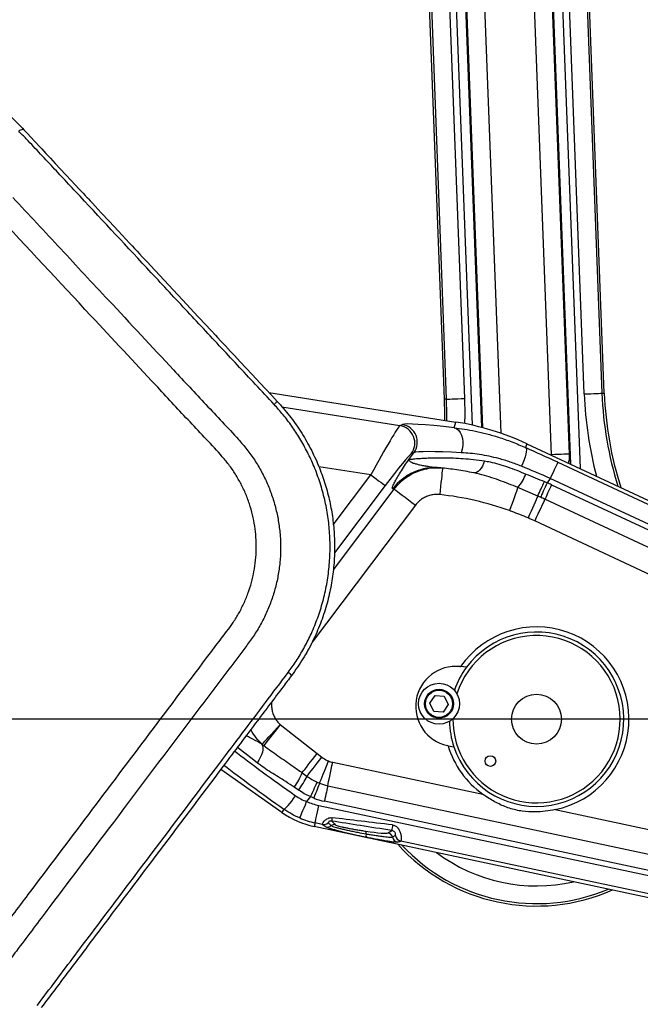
# Model space of a CAD drawing. Extents: x 0 to 8410, y 0 to 5940.
# Tile 85 of 158: x 3791 to 4140, y 2373 to 2926. Entities that reach past the tile are written whole.
import ezdxf

# ---------------------------------------------------------------- set-up
doc = ezdxf.new("R2010")
doc.units = 0
doc.header["$LTSCALE"] = 10
doc.layers.get('0').update_dxf_attribs({"linetype": 'CONTINUOUS'})
doc.styles.add('SLDTEXTSTYLE0', font='TXT', dxfattribs={"width": 0.605})
doc.dimstyles.new('SLDDIMSTYLE1', dxfattribs={"dimtxt": 50, "dimasz": 50, "dimexe": 0, "dimexo": 0.0625, "dimgap": 12.5, "dimtad": 1, "dimdec": 1, "dimrnd": 1e-09, "dimzin": 12, "dimtxsty": 'SLDTEXTSTYLE0', "dimsah": 1, "dimcen": 0.09, "dimazin": 3, "dimtfac": 1, "dimtofl": 0, "dimtmove": 0, "dimatfit": 3, "dimtolj": 1, "dimtzin": 12})
doc.dimstyles.new('SLDDIMSTYLE10', dxfattribs={"dimtxt": 50, "dimasz": 50, "dimexe": 0, "dimexo": 0.0625, "dimgap": -12.5, "dimtad": 0, "dimtih": 1, "dimtoh": 1, "dimdec": 1, "dimlfac": 0.5, "dimrnd": 1e-09, "dimzin": 12, "dimtxsty": 'SLDTEXTSTYLE0', "dimblk1": 'NONE', "dimsah": 1, "dimcen": 0, "dimazin": 3, "dimtfac": 1, "dimtmove": 0, "dimatfit": 3, "dimtolj": 1})
doc.dimstyles.new('SLDDIMSTYLE2', dxfattribs={"dimtxt": 50, "dimasz": 50, "dimexe": 0, "dimexo": 0.0625, "dimgap": 12.5, "dimtad": 1, "dimdec": 0, "dimrnd": 1e-09, "dimzin": 12, "dimtxsty": 'SLDTEXTSTYLE0', "dimsah": 1, "dimcen": 0.09, "dimazin": 3, "dimtfac": 1, "dimtofl": 0, "dimtmove": 0, "dimatfit": 3, "dimtolj": 1, "dimtzin": 12})

# ---------------------------------------------------------------- blocks, each defined once
blk = doc.blocks.new('_D_4')
at = {"color": 7, "linetype": 'CONTINUOUS'}
for p, q in [((3314.5, 2596.74), (3314.5, 1264.41)), ((4261.63, 1476.98), (4261.63, 1264.41)), ((3314.5, 1279.41), (4261.63, 1279.41))]:
    blk.add_line(p, q, dxfattribs=at)
for points in [[(3314.5, 1279.41), (3364.5, 1271.91), (3364.5, 1286.91)], [(4261.63, 1279.41), (4211.63, 1286.91), (4211.63, 1271.91)]]:
    blk.add_solid(points, dxfattribs=at)
at = {"color": 7, "linetype": 'CONTINUOUS', "insert": (3730.78, 1343.86), "char_height": 50, "attachment_point": 1, "style": 'SLDTEXTSTYLE0'}
blk.add_mtext('947', dxfattribs=at)
blk = doc.blocks.new('_D_6')
at = {"color": 7, "linetype": 'CONTINUOUS'}
for p, q in [((4661.63, 2533.02), (3022.36, 2533.02)), ((3037.36, 1533.02), (3037.36, 2533.02)), ((4543.1, 1533.02), (3022.36, 1533.02))]:
    blk.add_line(p, q, dxfattribs=at)
for points in [[(3037.36, 2533.02), (3029.86, 2483.02), (3044.86, 2483.02)], [(3037.36, 1533.02), (3044.86, 1583.02), (3029.86, 1583.02)]]:
    blk.add_solid(points, dxfattribs=at)
at = {"color": 7, "linetype": 'CONTINUOUS', "insert": (2972.9, 1956.63), "char_height": 50, "attachment_point": 1, "rotation": 90, "style": 'SLDTEXTSTYLE0'}
blk.add_mtext('1000', dxfattribs=at)
blk = doc.blocks.new('_D_7')
at = {"color": 7, "linetype": 'CONTINUOUS'}
for p, q in [((4661.63, 4113.02), (3022.36, 4113.02)), ((3037.36, 2533.02), (3037.36, 4113.02)), ((4661.63, 2533.02), (3022.36, 2533.02))]:
    blk.add_line(p, q, dxfattribs=at)
for points in [[(3037.36, 4113.02), (3029.86, 4063.02), (3044.86, 4063.02)], [(3037.36, 2533.02), (3044.86, 2583.02), (3029.86, 2583.02)]]:
    blk.add_solid(points, dxfattribs=at)
at = {"color": 7, "linetype": 'CONTINUOUS', "insert": (2972.9, 3246.63), "char_height": 50, "attachment_point": 1, "rotation": 90, "style": 'SLDTEXTSTYLE0'}
blk.add_mtext('1580', dxfattribs=at)
blk = doc.blocks.new('_D_9')
at = {"color": 7, "linetype": 'CONTINUOUS'}
for p, q in [((6136.63, 4639.08), (2746.63, 4639.08)), ((2761.63, 4639.08), (2761.63, 1533.02)), ((3861.91, 1533.02), (2746.63, 1533.02))]:
    blk.add_line(p, q, dxfattribs=at)
for points in [[(2761.63, 4639.08), (2754.13, 4589.08), (2769.13, 4589.08)], [(2761.63, 1533.02), (2769.13, 1583.02), (2754.13, 1583.02)]]:
    blk.add_solid(points, dxfattribs=at)
at = {"color": 7, "linetype": 'CONTINUOUS', "insert": (2697.18, 3009.66), "char_height": 50, "attachment_point": 1, "rotation": 90, "style": 'SLDTEXTSTYLE0'}
blk.add_mtext('3106', dxfattribs=at)
blk = doc.blocks.new('_D_25')
at = {"color": 7, "linetype": 'CONTINUOUS'}
for p, q in [((2062.62, 5429.6), (2293.31, 4952.44)), ((2293.31, 4952.44), (2402.63, 4726.35)), ((2433.35, 4741.69), (2433.35, 4820.85)), ((2433.35, 4820.85), (2655.21, 4820.85)), ((2655.21, 4820.85), (2655.21, 4741.69)), ((2655.21, 4741.69), (2433.35, 4741.69)), ((2402.63, 4726.35), (2660.94, 4726.35))]:
    blk.add_line(p, q, dxfattribs=at)
blk.add_arc((2177.97, 5191.02), 4417.95, 270.87652, 299.0424, dxfattribs=at)
blk.add_solid([(2293.31, 4952.44), (2308.32, 4904.16), (2321.83, 4910.69)], dxfattribs=at)
at = {"color": 7, "linetype": 'CONTINUOUS', "char_height": 50, "attachment_point": 1, "style": 'SLDTEXTSTYLE0'}
for s, insert in [('%%c', (2450.54, 4806.14)), ('265', (2523.44, 4806.28))]:
    blk.add_mtext(s, dxfattribs=dict(at, insert=insert))
blk = doc.blocks.new('_NONE')

msp = doc.modelspace()

# ---------------------------------------------------------------- linework, layer by layer
at = {"color": 7, "linetype": 'CONTINUOUS'}
for p, q in [((3976.709785, 4109.034349), (4029.768067, 2712.840845)), ((4119.703146, 2716.258575), (4081.755983, 3714.813282)), ((3931.223603, 2716.672828), (4036.282035, 2700.033237)), ((4076.154875, 2687.842895), (4173.162514, 2642.6075)), ((4024.274366, 2674.262215), (4028.778168, 2674.169709)), ((4038.552286, 2562.594463), (4038.969325, 2562.550594)), ((4042.271378, 2562.203576), (4038.969325, 2562.550594)), ((4021.636786, 2542.106082), (4024.57537, 2546.391417)), ((4024.57537, 2546.391417), (4029.755937, 2545.989205)), ((4029.755937, 2545.989205), (4031.997921, 2541.301658)), ((4023.87877, 2537.418415), (4021.636786, 2542.106082)), ((4031.997921, 2541.301658), (4029.059338, 2537.016203)), ((4029.059338, 2537.016203), (4023.87877, 2537.418415)), ((4031.93255, 2518.122246), (4031.52238, 2518.209388)), ((4031.93255, 2518.122246), (4035.180243, 2517.431905)), ((3938.478949, 2480.66323), (3904.134127, 2504.711677)), ((4172.455566, 2426.769187), (3956.741097, 2472.717931))]:
    msp.add_line(p, q, dxfattribs=at)
at = {"color": 8, "linetype": 'CONTINUOUS'}
for p, q in [((4031.104731, 2712.891628), (3978.046449, 4109.085132)), ((3988.513829, 4096.615364), (4041.083815, 2713.270833)), ((4045.588525, 2698.255827), (4006.299498, 3732.120802)), ((4011.289032, 3732.310345), (4050.631689, 2697.03417)), ((4051.414954, 2696.827819), (4012.397381, 3723.549177)), ((4022.37648, 3723.928501), (4061.525496, 2693.748047)), ((4089.986356, 2681.653549), (4050.768884, 3713.635494)), ((4060.747968, 3714.014818), (4099.965455, 2682.032754)), ((4100.959631, 2676.276256), (4061.522262, 3714.044144)), ((4066.511812, 3714.233925), (4106.046515, 2673.90423)), ((4108.387398, 2715.828587), (4070.440235, 3714.383175)), ((4080.419334, 3714.762499), (4118.366497, 2716.207792)), ((4031.104731, 2712.891628), (4029.768067, 2712.840845)), ((4118.366497, 2716.207792), (4119.703146, 2716.258575)), ((3938.544782, 2708.558609), (4004.834445, 2698.05937)), ((4004.834445, 2698.05937), (4006.224485, 2698.620965)), ((4035.30726, 2696.844866), (4036.282035, 2700.033237)), ((4076.154875, 2687.842895), (4075.490939, 2685.67126)), ((4009.85268, 2679.051806), (4012.637707, 2682.747652)), ((4012.637707, 2682.747652), (4011.247667, 2682.186057)), ((4089.97515, 2681.398322), (4089.986356, 2681.653549)), ((4099.965455, 2682.032754), (4100.691499, 2676.401307)), ((3988.547834, 2670.306494), (3959.317746, 2674.936106)), ((4093.534159, 2677.395512), (4164.675111, 2644.221951)), ((3967.398228, 2642.240097), (3988.547834, 2670.306494)), ((4089.313762, 2668.344786), (4087.512644, 2665.954639)), ((4160.454722, 2635.171224), (4089.313762, 2668.344786)), ((3967.45977, 2617.036511), (4001.623722, 2662.373592)), ((3996.523263, 2664.296676), (3968.076887, 2626.547028)), ((4082.291069, 2658.452203), (4071.132468, 2663.226177)), ((4086.063968, 2666.552593), (4087.512644, 2665.954639)), ((4090.073737, 2664.783289), (4159.886668, 2632.22902)), ((4083.837899, 2657.761027), (4082.291069, 2658.452203)), ((4156.091565, 2624.090363), (4086.278634, 2656.644751)), ((4013.586836, 2653.358747), (3955.556514, 2576.349904)), ((4152.172024, 2611.055662), (4080.585988, 2644.436766)), ((3937.582316, 2529.995908), (3958.380791, 2513.746371)), ((3958.380791, 2513.746371), (3961.039545, 2511.659016)), ((3967.100771, 2508.818378), (4051.383587, 2490.865578)), ((3949.934038, 2502.934982), (3952.621969, 2500.972261)), ((3958.304407, 2497.635831), (3959.720733, 2497.027804)), ((3947.872134, 2493.198265), (3945.493521, 2494.830181)), ((3964.294525, 2495.643963), (4156.889783, 2454.619815)), ((3954.533817, 2489.48585), (3952.43934, 2486.706366)), ((3956.40895, 2488.680829), (3954.533817, 2489.48585)), ((4155.01895, 2445.836891), (3962.423684, 2486.86104)), ((3939.70892, 2482.419779), (3938.478949, 2480.66323)), ((3959.264012, 2484.562208), (4158.370296, 2442.151179)), ((4092.078956, 2482.197155), (4159.696022, 2467.794229)), ((3957.183542, 2474.795033), (3956.741097, 2472.717931)), ((3961.255999, 2473.927607), (3957.183542, 2474.795033)), ((3998.171987, 2469.071795), (4000.273289, 2470.45814)), ((4156.289818, 2432.384004), (4005.36436, 2464.532186))]:
    msp.add_line(p, q, dxfattribs=at)
at = {"color": 7, "linetype": 'CONTINUOUS', "flags": 128}
for points in [[(3793.591323, 2864.265372), (3794.387968, 2863.411118), (3795.587065, 2862.125208), (3797.407897, 2860.17256), (3799.733611, 2857.678582), (3802.564146, 2854.643156), (3803.63095, 2853.499224), (3804.754945, 2852.293898), (3805.936219, 2851.027061), (3807.174744, 2849.698951), (3808.470519, 2848.309447), (3809.823515, 2846.858432), (3811.233761, 2845.346143), (3820.156457, 2835.777809), (3824.617865, 2830.993463), (3826.848628, 2828.601291), (3827.96398, 2827.405264), (3828.521671, 2826.807191), (3828.800531, 2826.508095), (3828.939947, 2826.358606), (3829.009654, 2826.283862), (3829.044523, 2826.24643), (3829.061957, 2826.227834), (3829.070659, 2826.218416), (3829.075011, 2826.213767), (3829.077186, 2826.211502), (3829.078289, 2826.21031), (3829.078825, 2826.209714), (3829.079094, 2826.209356), (3829.079243, 2826.209237), (3829.079302, 2826.209237), (3829.079332, 2826.209118), (3829.079362, 2826.209118), (3829.079362, 2826.209118), (3829.093488, 2826.193978), (3829.104962, 2826.1817), (3829.12636, 2826.158692), (3829.167368, 2826.114704), (3829.249533, 2826.026608), (3829.4248, 2825.838734), (3829.828682, 2825.405647), (3830.839845, 2824.3212), (3832.056822, 2823.016216), (3833.570155, 2821.393301), (3837.009641, 2817.704965), (3841.394128, 2813.003113), (3846.723648, 2807.287981), (3852.998169, 2800.559332), (3854.341718, 2799.118568), (3855.721744, 2797.638704), (3857.138189, 2796.119739), (3858.591141, 2794.561674), (3860.080512, 2792.964389), (3861.606391, 2791.328122), (3863.168689, 2789.652755), (3864.767494, 2787.938287), (3882.607075, 2768.807699), (3891.52679, 2759.242465), (3895.986648, 2754.459788), (3898.216577, 2752.068569), (3899.331542, 2750.8729), (3899.888994, 2750.275065), (3900.167735, 2749.976208), (3900.307121, 2749.826719), (3900.376799, 2749.751975), (3900.411638, 2749.714662), (3900.429072, 2749.695947), (3900.437774, 2749.686648), (3900.442125, 2749.68188), (3900.444301, 2749.679615), (3900.445404, 2749.678423), (3900.44594, 2749.677827), (3900.446208, 2749.677588), (3900.446357, 2749.67735), (3900.446417, 2749.67735), (3900.446447, 2749.677231), (3900.446477, 2749.677231), (3900.446477, 2749.677231), (3900.446477, 2749.677231), (3900.529714, 2749.588062), (3901.158424, 2748.913814), (3902.423563, 2747.557093), (3904.310079, 2745.533993), (3906.817975, 2742.844631), (3909.725221, 2739.72707), (3911.749365, 2737.556388), (3915.318104, 2733.729412), (3918.347182, 2730.481078), (3921.795728, 2726.782967), (3926.298948, 2721.953918), (3929.321321, 2718.712737), (3932.913425, 2714.860727), (3935.9082, 2711.649229)], [(4029.768067, 2712.840845), (4029.910253, 2704.335858), (4029.868292, 2701.04902)]]:
    msp.add_lwpolyline(points, dxfattribs=at)
at = {"color": 8, "linetype": 'CONTINUOUS', "flags": 128}
for points in [[(4031.104731, 2712.891628), (4031.382607, 2712.902238), (4032.008933, 2712.92608), (4032.961222, 2712.9622), (4034.205245, 2713.009526), (4035.69633, 2713.066151), (4037.380921, 2713.130166), (4039.198505, 2713.199188), (4041.083815, 2713.270833)], [(4031.201692, 2700.8379), (4031.247871, 2704.329779), (4031.104731, 2712.891628)], [(4041.083815, 2713.270833), (4041.234063, 2704.284241), (4041.149156, 2699.179818)], [(4108.387398, 2715.828587), (4110.272708, 2715.900232), (4112.090306, 2715.969254), (4113.774898, 2716.03327), (4115.265982, 2716.090013), (4116.510006, 2716.13722), (4117.462279, 2716.17346), (4118.088605, 2716.197182), (4118.366497, 2716.207792)], [(4035.30726, 2696.844866), (4036.561804, 2696.34669), (4037.696066, 2695.448567), (4038.661616, 2694.189002), (4039.417224, 2692.621519), (4039.930629, 2690.813233), (4040.179895, 2688.841392), (4040.154385, 2686.790158), (4039.855184, 2684.74703), (4039.295079, 2682.79927)], [(4075.490939, 2685.67126), (4075.787069, 2685.212185), (4075.909706, 2684.423019), (4075.854184, 2683.334281), (4075.622605, 2681.987693), (4075.22388, 2680.434992), (4074.673327, 2678.735663), (4073.992076, 2676.955273), (4073.206293, 2675.161888)], [(4099.965455, 2682.032754), (4099.687563, 2682.022263), (4099.061238, 2681.998422), (4098.108964, 2681.962182), (4096.864941, 2681.914975), (4095.373856, 2681.858231), (4093.689265, 2681.794216), (4091.871666, 2681.725194), (4089.986356, 2681.653549)], [(4028.778168, 2674.169709), (4028.758587, 2673.986127), (4028.700324, 2673.439671), (4028.604837, 2672.544052), (4028.474452, 2671.321084), (4028.312387, 2669.801046), (4028.122636, 2668.021371), (4027.909862, 2666.025688), (4027.679311, 2663.863351), (4027.436676, 2661.587526), (4027.187901, 2659.254243)], [(4052.374082, 2678.186108), (4051.818164, 2676.655461), (4051.162901, 2675.255229), (4050.426962, 2674.025347), (4049.631329, 2673.000862), (4048.798682, 2672.210981), (4047.952743, 2671.678116), (4047.117638, 2671.417643), (4046.317162, 2671.436836)], [(4093.534159, 2677.395512), (4093.416633, 2677.143504), (4093.151735, 2676.575472), (4092.749002, 2675.711681), (4092.222871, 2674.583484), (4091.592254, 2673.231055), (4090.8798, 2671.703269), (4090.111109, 2670.054724), (4089.313762, 2668.344786)], [(3988.547834, 2670.306494), (3990.054609, 2669.171144), (3991.507234, 2668.076445), (3992.853584, 2667.061974), (3994.045289, 2666.163971), (3995.039525, 2665.41474), (3995.800587, 2664.841225), (3996.301176, 2664.463927), (3996.523263, 2664.296676)], [(4001.623722, 2662.373592), (4001.898857, 2662.166287), (4002.5059, 2661.708762), (4003.427627, 2661.014249), (4004.63781, 2660.102298), (4006.102147, 2658.998777), (4007.779034, 2657.735159), (4009.620847, 2656.347324), (4011.575284, 2654.874493), (4013.586836, 2653.358747)], [(4071.132468, 2663.226177), (4070.79375, 2662.285854), (4070.362182, 2661.087562), (4069.84699, 2659.657289), (4069.259199, 2658.025314), (4068.611371, 2656.226684), (4067.917349, 2654.299785), (4067.19196, 2652.285864), (4066.450747, 2650.227954)], [(4087.512644, 2665.954639), (4086.944046, 2664.686848), (4086.386474, 2663.443615), (4085.850762, 2662.249138), (4085.347282, 2661.126544), (4084.885808, 2660.097529), (4084.475296, 2659.18224), (4084.123718, 2658.39832), (4083.837899, 2657.761027)], [(4090.073737, 2664.783289), (4089.486512, 2663.523962), (4088.910686, 2662.289192), (4088.357421, 2661.102702), (4087.83746, 2659.987618), (4087.360876, 2658.965518), (4086.936923, 2658.056428), (4086.573826, 2657.277753), (4086.278634, 2656.644751)], [(4082.291069, 2658.452203), (4081.871497, 2657.492806), (4081.355142, 2656.312157), (4080.752062, 2654.933264), (4080.07397, 2653.382828), (4079.334038, 2651.691009), (4078.546645, 2649.890711), (4077.727096, 2648.01686), (4076.891305, 2646.105816)], [(4086.278634, 2656.644751), (4085.835846, 2655.69513), (4085.291209, 2654.527118), (4084.655287, 2653.163363), (4083.940404, 2651.630332), (4083.160462, 2649.957706), (4082.330557, 2648.178031), (4081.466811, 2646.325757), (4080.585988, 2644.436766)], [(3927.462133, 2518.953432), (3927.696677, 2519.209375), (3928.211482, 2519.771089), (3928.991975, 2520.62272), (3930.016043, 2521.740128), (3931.254598, 2523.091544), (3932.672532, 2524.638702), (3934.229704, 2526.337792), (3935.881885, 2528.140535), (3937.582316, 2529.995908)], [(3937.582316, 2529.995908), (3936.027499, 2528.005888), (3934.517088, 2526.072611), (3933.094176, 2524.251391), (3931.799414, 2522.594144), (3930.669727, 2521.148254), (3929.737421, 2519.95491), (3929.029049, 2519.048263), (3928.564878, 2518.454184), (3928.35814, 2518.189539)], [(3927.203449, 2518.921604), (3927.626224, 2518.058707), (3927.82885, 2516.996195), (3927.805038, 2515.766849), (3927.555533, 2514.408876), (3927.088024, 2512.964119), (3926.416995, 2511.47746), (3925.563248, 2509.994795), (3924.553158, 2508.562078)], [(3924.553158, 2508.562078), (3921.028199, 2511.330237), (3917.684408, 2513.956119), (3914.541097, 2516.424586), (3913.487705, 2517.251839)], [(3949.934038, 2502.934982), (3950.558784, 2503.734638), (3951.346221, 2504.742493), (3952.279927, 2505.937626), (3953.340503, 2507.295122), (3954.505893, 2508.786728), (3955.751868, 2510.38151), (3957.052531, 2512.046267), (3958.380791, 2513.746371)], [(3952.621969, 2500.972261), (3953.260036, 2501.782348), (3954.054685, 2502.791216), (3954.989942, 2503.9786), (3956.046941, 2505.320539), (3957.204403, 2506.790032), (3958.439084, 2508.357515), (3959.726097, 2509.991457), (3961.039545, 2511.659016)], [(3959.720733, 2497.027804), (3960.10715, 2498.001625), (3960.582437, 2499.199559), (3961.137356, 2500.598182), (3961.761208, 2502.170493), (3962.441834, 2503.885915), (3963.16603, 2505.711188), (3963.919791, 2507.610907), (3964.688452, 2509.548237)], [(3964.294525, 2495.643963), (3964.512797, 2496.668746), (3964.781286, 2497.929146), (3965.094777, 2499.400904), (3965.44716, 2501.05529), (3965.831669, 2502.860357), (3966.240766, 2504.780938), (3966.666551, 2506.779899), (3967.100771, 2508.818378)], [(3958.304407, 2497.635831), (3958.011123, 2497.001936), (3957.650365, 2496.222188), (3957.229169, 2495.311727), (3956.75567, 2494.288256), (3956.239047, 2493.171622), (3955.689373, 2491.983463), (3955.117257, 2490.746905), (3954.533817, 2489.48585)], [(3959.720733, 2497.027804), (3959.463151, 2496.378531), (3959.146293, 2495.579948), (3958.776327, 2494.647493), (3958.360436, 2493.599285), (3957.906695, 2492.455711), (3957.423898, 2491.238822), (3956.921401, 2489.972343), (3956.40895, 2488.680829)], [(3964.294525, 2495.643963), (3964.149, 2494.960834), (3963.970008, 2494.120528), (3963.761034, 2493.139376), (3963.526102, 2492.036452), (3963.269772, 2490.833093), (3962.997021, 2489.552667), (3962.713184, 2488.220026), (3962.423684, 2486.86104)], [(3939.70892, 2482.419779), (3940.020742, 2482.539167), (3940.526249, 2482.946863), (3941.207411, 2483.628322), (3942.03982, 2484.559109), (3942.993762, 2485.705962), (3944.035055, 2487.027873), (3945.126506, 2488.477518), (3946.229072, 2490.003099)], [(3948.56015, 2477.504303), (3948.668184, 2477.760543), (3948.911669, 2478.338112), (3949.281844, 2479.216208), (3949.765446, 2480.363418), (3950.345071, 2481.738378), (3950.999918, 2483.291795), (3951.706471, 2484.967877), (3952.43934, 2486.706366)], [(3957.183542, 2474.795033), (3957.241478, 2475.067009), (3957.372071, 2475.680043), (3957.570585, 2476.61214), (3957.829954, 2477.829744), (3958.140822, 2479.289164), (3958.492013, 2480.937948), (3958.870979, 2482.716967), (3959.264012, 2484.562208)], [(3963.132473, 2472.487916), (3961.788895, 2473.518779), (3961.255999, 2473.927607)], [(3985.710623, 2470.081438), (3988.097223, 2469.746818), (3990.355047, 2469.460179), (3992.422076, 2469.229271), (3994.241448, 2469.06053), (3995.763214, 2468.958606), (3996.945502, 2468.926181), (3997.755857, 2468.964269), (3998.171987, 2469.071795)]]:
    msp.add_lwpolyline(points, dxfattribs=at)
at = {"color": 7, "linetype": 'CONTINUOUS'}
for centre, radius in [((4026.817351, 2541.703851), 11.5), ((4026.817351, 2541.703851), 8.135), ((4081.634054, 2533.021738), 14), ((4055.694823, 2509.523731), 3)]:
    msp.add_circle(centre, radius, dxfattribs=at)
at = {"color": 8, "linetype": 'CONTINUOUS'}
msp.add_circle((4026.817351, 2541.703851), 7.635, dxfattribs=at)
for centre, radius, start, end in [((4319.558892, 2723.853526), 211.323918, 182.17631238, 194.88235554), ((4319.558892, 2723.853526), 201.337623, 182.17631238, 197.30037622), ((4003.205552, 2688.169047), 10.023561, 323.35232579, 80.64759128), ((4004.595712, 2688.73069), 10.023494, 323.35169659, 80.64822047), ((4024.774613, 2644.49242), 29.9322, 84.24774462, 143.12055984), ((4048.425085, 2681.92848), 29.417705, 320.52437496, 337.8275421), ((3985.385432, 2509.618198), 153.616039, 83.93210045, 84.22903867), ((3852.744651, 2770.296332), 255.344212, 334.02281761, 336.02802464), ((4009.311662, 2491.58849), 191.099353, 65, 65.84438172), ((4009.311662, 2491.58849), 168.616039, 70.19189785, 83.9142126), ((4009.311662, 2491.58849), 182.119376, 65, 65.84438172), ((4009.311662, 2491.58849), 168.649409, 65, 66.37737953), ((3936.676823, 2551.676431), 9.399735, 38.997889, 54.71393149), ((3937.620202, 2529.960887), 14.978332, 227.29808127, 231.80323087), ((3970.232721, 2523.521902), 15.03337, 248.35849021, 257.97530082), ((3916.584007, 2515.938183), 35.79536, 323.86531131, 338.69915371), ((3907.957587, 2522.923709), 49.767188, 323.32394709, 333.82701521), ((3970.232721, 2523.521902), 28.503337, 248.35849021, 257.97530082), ((3967.157765, 2521.620804), 37.889965, 247.14182371, 257.97530082), ((3970.232721, 2523.521902), 37.483315, 248.35849021, 257.97530082), ((3967.157765, 2521.620804), 47.876261, 247.14182371, 257.97530082), ((3962.060239, 2477.839686), 3.993891, 258.38306687, 309.06508178), ((3968.091944, 2470.770514), 3.003252, 81.43466378, 126.36609156), ((3980.247293, 2475.339663), 13.719218, 170.27843843, 178.28796219), ((3963.93682, 2476.398307), 3.992258, 258.37666745, 306.49432064), ((3983.471586, 2469.061136), 2.46055, 349.11400363, 24.49817434), ((3989.408305, 2467.674664), 3.639126, 165.32722188, 196.34017439), ((3997.681875, 2466.101343), 3.010614, 14.1035073, 80.63084831), ((4074.732137, 2461.33281), 75.015942, 170.60870669, 173.01293878), ((4004.489933, 2467.800502), 4.006285, 193.94607978, 257.65520115), ((4006.221003, 2468.446965), 4.007409, 190.32914286, 257.65692859), ((4081.634054, 2533.021738), 103.662377, 223.05705333, 292.89354831), ((4081.634054, 2533.021738), 93.676082, 233.12134829, 282.82925335)]:
    msp.add_arc(centre, radius, start, end, dxfattribs=at)
at = {"color": 7, "linetype": 'CONTINUOUS'}
for centre, radius, start, end in [((4319.558892, 2723.853526), 200, 182.17631238, 197.65003962), ((4081.634054, 2533.021738), 51.886751, 281.61310014, 145.31231545), ((4081.634054, 2533.021738), 49, 198.55168356, 143.44831644), ((4081.634054, 2533.021738), 47, 312.17301516, 162.3019891), ((4036.20039, 2540.217723), 22.5, 84, 258), ((4081.634054, 2533.021738), 49, 143.44831644, 160.56241459), ((4081.634054, 2533.021738), 49, 181.43758541, 198.55168356), ((4081.634054, 2533.021738), 47, 179.6980109, 312.17301516), ((4081.634054, 2533.021738), 51.886751, 196.68768455, 234.3375015), ((3967.157765, 2521.620804), 50, 235, 257.97530082), ((4081.634054, 2533.021738), 105, 222.0247332, 293.92586844)]:
    msp.add_arc(centre, radius, start, end, dxfattribs=at)
at = {"color": 8, "linetype": 'CONTINUOUS'}
for centre, major_axis, ratio, start_param, end_param in [((3989.720337, 2670.12083), (15.209743, 27.962603), 0.0351478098, 0.0648355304, 1.5832719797), ((4095.442394, 2684.268048), (89.533348, -14.076056), 0.0462452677, 2.3144773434, 3.0645810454), ((4090.954599, 2673.972315), (74.148176, -34.525326), 0.051256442, 1.5598718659, 1.8046902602), ((3997.695747, 2664.110927), (13.656713, 18.080139), 0.0462452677, 0.0770116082, 1.5954480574), ((4093.880193, 2674.404701), (81.552856, -8.037584), 0.049496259, 2.308959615, 3.059063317), ((4086.734208, 2664.921658), (66.167847, -28.495562), 0.0578091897, 1.5567042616, 1.8015226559), ((3954.453666, 2489.37945), (57.591639, -39.88779), 0.0598354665, 3.9238709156, 4.610631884), ((3948.725762, 2481.199156), (65.576628, -45.907863), 0.0523756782, 4.0376313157, 4.6111944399), ((4031.577615, 2465.08482), (112.577602, -17.860132), 0.0036718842, 1.8531619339, 2.1873666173), ((4032.201829, 2469.02595), (113.408946, -13.957169), 0.0060899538, 1.8528212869, 2.1870259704), ((4010.144843, 2474.324236), (27.776546, 15.633719), 0.0624980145, 4.3267404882, 4.3902812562), ((4009.312652, 2470.417366), (27.626727, 11.307204), 0.1350077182, 4.4504614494, 4.5140022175)]:
    msp.add_ellipse(centre, major_axis=major_axis, ratio=ratio, start_param=start_param, end_param=end_param, dxfattribs=at)
at = {"color": 7, "linetype": 'CONTINUOUS'}
msp.add_ellipse((4012.727548, 2551.685702), major_axis=(43.917129, 143.646456), ratio=0.9986025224, start_param=6.1437515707, end_param=6.4226190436, dxfattribs=at)
for points, knots in [([(3738.749446, 2902.571251), (3739.304991, 2902.334795), (3740.416398, 2901.861749), (3742.07239, 2901.128767), (3743.720767, 2900.378284), (3745.359675, 2899.609195), (3746.992063, 2898.820524), (3749.029675, 2897.807683), (3751.828284, 2896.361201), (3755.210625, 2894.508897), (3758.703088, 2892.477003), (3762.048866, 2890.42096), (3765.380965, 2888.257793), (3768.691426, 2885.988536), (3772.394389, 2883.311728), (3776.526716, 2880.129565), (3781.143937, 2876.298209), (3785.643019, 2872.259117), (3789.811542, 2868.241517), (3792.393871, 2865.525033), (3793.591323, 2864.265372)], [0, 0, 0, 0, 0.0296502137, 0.0593174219, 0.0890028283, 0.1187065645, 0.1484273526, 0.1781663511, 0.2312760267, 0.3002904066, 0.3603800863, 0.4198842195, 0.4805438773, 0.5402307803, 0.5989835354, 0.6819304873, 0.7652182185, 0.8511801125, 0.9309907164, 1, 1, 1, 1]), ([(3935.9082, 2711.649229), (3938.254641, 2709.00023), (3942.968567, 2703.678475), (3949.156856, 2694.871662), (3954.661876, 2685.447023), (3959.141294, 2675.811851), (3962.647832, 2666.16516), (3965.240523, 2656.664166), (3967.048863, 2646.966262), (3968.060042, 2637.121303), (3968.255724, 2627.142845), (3967.612086, 2617.085621), (3966.10835, 2607.008746), (3963.689487, 2596.84239), (3960.307535, 2586.681134), (3955.882479, 2576.603745), (3950.529044, 2566.790492), (3946.170781, 2560.666933), (3943.982007, 2557.591607)], [0, 0, 0, 0, 0.06331923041, 0.1272063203, 0.19266089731, 0.25866928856, 0.31731884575, 0.37636572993, 0.43490418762, 0.493837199, 0.55342996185, 0.61343980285, 0.67409780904, 0.7356432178, 0.80032585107, 0.86554518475, 0.93247513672, 1, 1, 1, 1]), ([(4046.317162, 2671.436836), (4044.684985, 2671.759141), (4041.413562, 2672.405148), (4036.692867, 2673.168901), (4032.103554, 2673.807976), (4029.219643, 2674.118372), (4027.774634, 2674.273898)], [0, 0, 0, 0, 0.2473188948, 0.4957091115, 0.7473206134, 1, 1, 1, 1]), ([(3943.982007, 2557.591607), (3942.382562, 2555.469082), (3935.98374, 2546.977598), (3923.186542, 2529.995071), (3899.190858, 2498.151776), (3869.350795, 2458.552604), (3840.587025, 2420.38189), (3821.960157, 2395.66311), (3811.315761, 2381.537572), (3805.99393, 2374.475264), (3803.332986, 2370.944073)], [0, 0, 0, 0, 0.0341152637, 0.1364832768, 0.2729655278, 0.5459296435, 0.7729631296, 0.8864801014, 0.9432394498, 1, 1, 1, 1]), ([(4092.078956, 2482.197155), (4090.223775, 2481.857195), (4086.49634, 2481.174147), (4080.316424, 2480.745241), (4074.762583, 2481.045689), (4069.952194, 2481.943055), (4065.239888, 2483.259718), (4059.598848, 2485.64052), (4054.711005, 2488.52707), (4052.042661, 2490.402381), (4051.383587, 2490.865578)], [0, 0, 0, 0, 0.131428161, 0.2640657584, 0.4318457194, 0.5179495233, 0.6047936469, 0.7726023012, 0.9438333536, 1, 1, 1, 1])]:
    msp.add_open_spline(points, degree=3, knots=knots, dxfattribs=at)
at = {"color": 8, "linetype": 'CONTINUOUS'}
for points, knots in [([(3793.591323, 2864.265372), (3793.330978, 2864.378214), (3792.810289, 2864.603898), (3791.360626, 2863.916556), (3790.635796, 2863.572885)], [0, 0, 0, 0, 0.5000009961, 1, 1, 1, 1]), ([(3934.137704, 2709.945967), (3930.638461, 2713.698015), (3923.760457, 2721.072925), (3913.538259, 2732.063309), (3903.352666, 2742.972786), (3893.159089, 2753.901794), (3882.959815, 2764.842177), (3872.76302, 2775.775601), (3852.643887, 2797.352741), (3834.60638, 2816.682347), (3818.675329, 2833.782706), (3814.749913, 2837.995389), (3810.81989, 2842.209885), (3806.881369, 2846.429004), (3802.92434, 2850.657513), (3798.939285, 2854.896497), (3794.851832, 2859.215452), (3792.065685, 2862.095041), (3790.635796, 2863.572885)], [0, 0, 0, 0, 0.0731550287, 0.1437912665, 0.214690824, 0.2859510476, 0.3570514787, 0.428157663, 0.499286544, 0.7780486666, 0.8054240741, 0.8328119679, 0.8602197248, 0.8876566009, 0.9151716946, 0.9428482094, 0.9706689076, 1, 1, 1, 1]), ([(3787.342968, 2826.245477), (3796.308425, 2816.609329), (3814.239325, 2797.337049), (3844.351848, 2765.058469), (3871.585495, 2735.910636), (3892.793468, 2713.047306), (3905.036309, 2700.100539), (3912.806661, 2691.79526), (3918.985919, 2684.672534), (3923.336238, 2678.586599), (3927.191523, 2672.087008), (3930.484085, 2665.308471), (3933.186457, 2658.281102), (3935.292718, 2651.073879), (3936.795914, 2643.633867), (3937.662604, 2636.107489), (3937.884328, 2628.57681), (3937.484419, 2621.096504), (3936.446646, 2613.603937), (3934.777025, 2606.229247), (3932.497556, 2599.042247), (3929.636047, 2592.100047), (3926.169769, 2585.346507), (3922.130598, 2578.938974), (3917.644195, 2572.900104), (3911.61158, 2565.026495), (3901.1817, 2551.14741), (3877.132986, 2519.252778), (3844.599255, 2476.069365), (3812.293674, 2433.193537), (3792.912499, 2407.476721), (3783.245615, 2394.607217), (3777.550118, 2386.929854), (3773.508034, 2382.527479), (3771.4839, 2380.322923)], [0, 0, 0, 0, 0.0711189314, 0.1422377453, 0.2385225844, 0.2866651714, 0.3107362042, 0.3348082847, 0.3481206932, 0.3616338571, 0.3751513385, 0.3888926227, 0.4022813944, 0.4157626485, 0.4293893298, 0.4432140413, 0.4566130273, 0.4700122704, 0.4836022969, 0.4973906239, 0.5107711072, 0.5242457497, 0.5378659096, 0.5516862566, 0.5650655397, 0.578448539, 0.605216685, 0.6587505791, 0.7940115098, 0.8969796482, 0.9484639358, 0.9677705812, 0.9838606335, 1, 1, 1, 1]), ([(3761.629881, 2389.892032), (3763.212897, 2391.608213), (3766.387696, 2395.050082), (3772.02793, 2402.557689), (3781.89341, 2415.716671), (3801.717352, 2441.991681), (3841.46694, 2494.772864), (3877.650086, 2542.772895), (3904.558273, 2578.489689), (3910.042308, 2585.57654), (3914.135047, 2592.041896), (3917.070483, 2597.710691), (3919.556997, 2603.673956), (3921.519863, 2609.813618), (3922.94959, 2616.049072), (3923.857488, 2622.36369), (3924.235283, 2628.807664), (3924.066437, 2635.253619), (3923.357501, 2641.623556), (3922.128006, 2647.905966), (3920.34931, 2654.134791), (3918.0512, 2660.183339), (3915.268369, 2665.982294), (3912.010429, 2671.518044), (3908.263797, 2676.835054), (3902.499323, 2683.501685), (3894.933794, 2691.587159), (3882.718762, 2704.487586), (3861.582854, 2727.289006), (3825.418083, 2765.97571), (3795.383436, 2798.23339), (3777.454974, 2817.488839)], [0, 0, 0, 0, 0.0130688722, 0.0262101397, 0.0525490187, 0.1052148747, 0.2105446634, 0.4226583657, 0.4418538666, 0.4610502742, 0.4728120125, 0.4846579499, 0.4967638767, 0.5089586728, 0.5207192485, 0.5325607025, 0.5446578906, 0.5568428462, 0.5686483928, 0.580535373, 0.5926805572, 0.6049147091, 0.6167650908, 0.628699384, 0.6408944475, 0.6531809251, 0.6780861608, 0.7029982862, 0.7528148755, 0.8524487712, 1, 1, 1, 1]), ([(3935.9082, 2711.649229), (3935.835473, 2711.572419), (3935.690018, 2711.418798), (3934.655142, 2710.43691), (3934.137704, 2709.945967)], [0, 0, 0, 0, 0.5000003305, 1, 1, 1, 1]), ([(3942.106666, 2559.349229), (3943.60106, 2561.422298), (3946.720406, 2565.749552), (3950.886322, 2572.72006), (3954.863158, 2580.490201), (3958.377988, 2588.909533), (3961.361957, 2598.057253), (3963.612949, 2607.55032), (3965.085373, 2617.365514), (3965.729448, 2627.37762), (3965.516015, 2637.293117), (3964.486665, 2647.024428), (3962.695905, 2656.495869), (3960.106556, 2665.882351), (3956.832866, 2674.789378), (3952.976588, 2683.147985), (3948.782204, 2690.698903), (3944.18241, 2697.711543), (3939.377839, 2704.101048), (3935.850657, 2708.035315), (3934.137704, 2709.945967)], [0, 0, 0, 0, 0.046797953, 0.0976844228, 0.1485710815, 0.206597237, 0.2646238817, 0.3246677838, 0.3851380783, 0.4462673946, 0.5083003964, 0.5666742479, 0.625438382, 0.6848050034, 0.7449954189, 0.7992284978, 0.853462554, 0.9032347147, 0.9530065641, 1, 1, 1, 1]), ([(4035.30726, 2696.844866), (4037.245497, 2696.593801), (4041.121902, 2696.091681), (4047.277994, 2694.940205), (4053.648263, 2693.452375), (4060.518877, 2691.473578), (4067.827888, 2688.970959), (4072.927963, 2686.774874), (4075.490939, 2685.67126)], [0, 0, 0, 0, 0.1563252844, 0.3126450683, 0.4728208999, 0.6329843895, 0.815561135, 1, 1, 1, 1]), ([(4000.831844, 2662.455727), (4000.707296, 2662.554452), (4000.457807, 2662.752214), (4000.863891, 2664.077372), (4001.794235, 2666.046994), (4003.230766, 2668.629553), (4005.070873, 2671.685494), (4007.281719, 2675.166418), (4009.000035, 2677.775406), (4009.847662, 2679.044295), (4009.85268, 2679.051806)], [0, 0, 0, 0, 0.1575518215, 0.3156009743, 0.4731290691, 0.6095921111, 0.7464220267, 0.882775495, 0.9993061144, 1, 1, 1, 1]), ([(4009.85268, 2679.051806), (4009.852359, 2679.049819), (4009.804597, 2678.753691), (4010.019181, 2678.248978), (4010.983972, 2677.573548), (4012.315281, 2676.995789), (4014.086126, 2676.44726), (4016.228677, 2675.938233), (4018.69031, 2675.469943), (4022.31585, 2674.887855), (4025.586645, 2674.519984), (4027.774634, 2674.273898)], [0, 0, 0, 0, 0.0009750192, 0.1453176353, 0.2518103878, 0.3589813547, 0.4679946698, 0.5775320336, 0.6823432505, 0.7875044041, 1, 1, 1, 1]), ([(4009.85268, 2679.051806), (4009.996868, 2679.066978), (4010.285253, 2679.097322), (4011.206102, 2679.189631), (4012.480421, 2679.309574), (4014.386831, 2679.472923), (4017.086004, 2679.670044), (4020.76963, 2679.867867), (4025.054932, 2679.997312), (4029.83153, 2680.013521), (4034.959097, 2679.8792), (4040.422091, 2679.55979), (4046.216185, 2679.038889), (4050.321473, 2678.470365), (4052.374082, 2678.186108)], [0, 0, 0, 0, 0.06066844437, 0.12134090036, 0.18375529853, 0.24617663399, 0.33842214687, 0.43069685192, 0.52665764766, 0.62263637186, 0.71571797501, 0.80880410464, 0.90440368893, 1, 1, 1, 1]), ([(4073.206293, 2675.161888), (4071.078432, 2675.994463), (4066.797456, 2677.669493), (4060.694992, 2679.467955), (4054.955994, 2680.825255), (4049.595259, 2681.783119), (4044.329947, 2682.463059), (4040.976697, 2682.686977), (4039.295079, 2682.79927)], [0, 0, 0, 0, 0.1800332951, 0.3622033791, 0.5190346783, 0.6769551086, 0.837996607, 1, 1, 1, 1]), ([(4099.965455, 2682.032754), (4099.96751, 2680.778006), (4099.970298, 2679.075765), (4099.504013, 2677.441705), (4099.381434, 2677.012135)], [0, 0, 0, 0, 0.7371151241, 1, 1, 1, 1]), ([(4001.623722, 2662.373592), (4002.74845, 2663.720902), (4005.034375, 2666.459206), (4009.224439, 2669.641359), (4013.816368, 2672.101266), (4018.630802, 2673.610378), (4022.191454, 2674.322932), (4024.064499, 2674.268333), (4024.274366, 2674.262215)], [0, 0, 0, 0, 0.19873095, 0.4039056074, 0.5928447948, 0.7872830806, 0.9761659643, 1, 1, 1, 1]), ([(4052.374082, 2678.186108), (4053.416782, 2678.009743), (4056.079709, 2677.559326), (4060.409836, 2676.439438), (4065.400368, 2674.828731), (4070.483359, 2672.931884), (4073.935827, 2671.529654), (4075.667413, 2670.826365)], [0, 0, 0, 0, 0.1365194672, 0.3486538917, 0.5624069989, 0.7805252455, 1, 1, 1, 1]), ([(4071.132468, 2663.226177), (4067.580625, 2664.659454), (4062.231957, 2666.817803), (4055.046822, 2669.209535), (4050.327127, 2670.557797), (4047.411481, 2671.196946), (4046.317162, 2671.436836)], [0, 0, 0, 0, 0.4311864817, 0.6493171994, 0.8683794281, 1, 1, 1, 1]), ([(4075.667413, 2670.826365), (4077.386655, 2670.122366), (4080.835016, 2668.710323), (4084.317659, 2667.273209), (4086.063968, 2666.552593)], [0, 0, 0, 0, 0.49856791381, 1, 1, 1, 1]), ([(4027.187901, 2659.254243), (4026.354286, 2659.302752), (4024.662903, 2659.401175), (4022.151616, 2659.009066), (4019.716859, 2658.225586), (4017.438405, 2657.021762), (4015.316886, 2655.420881), (4014.169613, 2654.053388), (4013.586836, 2653.358747)], [0, 0, 0, 0, 0.1614273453, 0.3275321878, 0.4889599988, 0.655079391, 0.8247917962, 1, 1, 1, 1]), ([(4076.891305, 2646.105816), (4073.836138, 2647.374124), (4070.379211, 2648.809216), (4066.859772, 2650.080237), (4066.450747, 2650.227954)], [0, 0, 0, 0, 0.8837811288, 1, 1, 1, 1]), ([(3800.971361, 2372.058918), (3804.53587, 2376.785222), (3811.666227, 2386.239608), (3822.358124, 2400.433301), (3840.178855, 2424.085871), (3867.267867, 2460.031325), (3895.067495, 2496.923156), (3916.449366, 2525.298851), (3929.277643, 2542.324853), (3937.830585, 2553.674781), (3942.106666, 2559.349229)], [0, 0, 0, 0, 0.0757475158, 0.1515235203, 0.2272998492, 0.4545882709, 0.7272894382, 0.8181983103, 0.9091074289, 1, 1, 1, 1]), ([(3932.883235, 2542.863061), (3932.815269, 2542.328655), (3932.641101, 2540.95921), (3932.837414, 2538.729058), (3933.425707, 2536.266256), (3934.435012, 2533.939386), (3935.803593, 2531.796375), (3936.989399, 2530.596073), (3937.582316, 2529.995908)], [0, 0, 0, 0, 0.1133379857, 0.2904348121, 0.4678325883, 0.6452337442, 0.8226127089, 1, 1, 1, 1]), ([(3927.203449, 2518.921604), (3926.817195, 2519.169713), (3924.814937, 2520.455859), (3921.813943, 2522.118045), (3919.310133, 2523.297738), (3918.446394, 2523.704697)], [0, 0, 0, 0, 0.1353699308, 0.7017284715, 1, 1, 1, 1]), ([(3927.462133, 2518.953432), (3926.309464, 2520.142095), (3923.970826, 2522.553761), (3921.918152, 2525.459134), (3921.196008, 2527.155736), (3921.142193, 2527.282168)], [0, 0, 0, 0, 0.4735437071, 0.9607678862, 1, 1, 1, 1]), ([(3927.203449, 2518.921604), (3927.206362, 2518.922931), (3927.298407, 2518.964859), (3927.381586, 2518.959054), (3927.462133, 2518.953432)], [0, 0, 0, 0, 0.0316548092, 1, 1, 1, 1]), ([(3928.35814, 2518.189539), (3928.172466, 2518.311755), (3927.893943, 2518.495087), (3927.560985, 2518.702819), (3927.368628, 2518.821103), (3927.265239, 2518.884152), (3927.209807, 2518.91775), (3927.203449, 2518.921604)], [0, 0, 0, 0, 0.4907733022, 0.7361908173, 0.8588904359, 0.9838137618, 1, 1, 1, 1]), ([(3928.35814, 2518.189539), (3930.994907, 2516.268088), (3936.290947, 2512.408786), (3943.635302, 2507.416729), (3948.174206, 2504.187157), (3949.934038, 2502.934982)], [0, 0, 0, 0, 0.3777599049, 0.7587441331, 1, 1, 1, 1]), ([(3945.493521, 2494.830181), (3943.904169, 2495.871157), (3940.896977, 2497.840774), (3936.484643, 2500.566951), (3932.320202, 2503.165876), (3928.263894, 2505.785635), (3925.793114, 2507.634319), (3924.553158, 2508.562078)], [0, 0, 0, 0, 0.2164222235, 0.4094896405, 0.6035994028, 0.8010670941, 1, 1, 1, 1]), ([(3961.039545, 2511.659016), (3961.961447, 2511.011968), (3963.120405, 2510.198539), (3964.422183, 2509.658664), (3964.688452, 2509.548237)], [0, 0, 0, 0, 0.7954576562, 1, 1, 1, 1]), ([(3952.621969, 2500.972261), (3953.522072, 2500.351347), (3955.332418, 2499.102524), (3957.310052, 2498.126551), (3958.304407, 2497.635831)], [0, 0, 0, 0, 0.4971996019, 1, 1, 1, 1]), ([(3954.533817, 2489.48585), (3953.380621, 2490.015142), (3951.058201, 2491.081082), (3948.939031, 2492.489298), (3947.872134, 2493.198265)], [0, 0, 0, 0, 0.4965493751, 1, 1, 1, 1]), ([(3946.229072, 2490.003099), (3947.202377, 2489.364288), (3949.166449, 2488.075203), (3951.341928, 2487.165342), (3952.43934, 2486.706366)], [0, 0, 0, 0, 0.49555394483, 1, 1, 1, 1]), ([(3948.56015, 2477.504303), (3947.026901, 2478.199938), (3943.939994, 2479.600469), (3941.125481, 2481.475876), (3939.70892, 2482.419779)], [0, 0, 0, 0, 0.4966941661, 1, 1, 1, 1]), ([(3961.255999, 2473.927607), (3961.244629, 2473.963764), (3961.210963, 2474.070822), (3961.416848, 2474.571077), (3962.052109, 2475.514409), (3963.076722, 2476.546018), (3964.181841, 2477.213153), (3965.165048, 2477.574404), (3965.954354, 2477.716626), (3966.547699, 2477.67018), (3966.725083, 2477.656295)], [0, 0, 0, 0, 0.0975862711, 0.2889431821, 0.4736381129, 0.6673500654, 0.7942976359, 0.8473734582, 0.9543713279, 1, 1, 1, 1]), ([(3966.534199, 2475.749542), (3966.357297, 2475.767893), (3966.002893, 2475.804656), (3965.533193, 2475.725973), (3965.114948, 2475.5736), (3964.70992, 2475.298254), (3964.482631, 2474.940808), (3964.542905, 2474.811997), (3964.5772, 2474.738707)], [0, 0, 0, 0, 0.0911972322, 0.1827037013, 0.2624760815, 0.3979367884, 0.6574431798, 1, 1, 1, 1]), ([(3964.5772, 2474.738707), (3964.755073, 2474.580106), (3965.33472, 2474.06326), (3965.911442, 2473.546826), (3966.311189, 2473.188867)], [0, 0, 0, 0, 0.306863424, 1, 1, 1, 1]), ([(3966.534199, 2475.749542), (3966.652831, 2475.631333), (3967.325737, 2474.960824), (3967.991143, 2474.291551), (3968.53924, 2473.74027)], [0, 0, 0, 0, 0.1762970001, 1, 1, 1, 1]), ([(3968.53924, 2473.74027), (3968.763951, 2473.607181), (3969.122595, 2473.394768), (3970.486322, 2472.983722), (3971.934096, 2472.609738), (3973.740198, 2472.197537), (3975.815754, 2471.76699), (3978.137776, 2471.322963), (3980.5948, 2470.888005), (3983.158613, 2470.464104), (3984.851856, 2470.210208), (3985.710623, 2470.081438)], [0, 0, 0, 0, 0.1693678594, 0.2703154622, 0.3742456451, 0.4763126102, 0.5814164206, 0.6845479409, 0.7907412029, 0.8938695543, 1, 1, 1, 1]), ([(3985.916169, 2466.650833), (3984.243667, 2467.001298), (3981.420956, 2467.592783), (3977.528414, 2468.467232), (3974.316661, 2469.217887), (3971.367981, 2469.942563), (3968.756027, 2470.620508), (3966.565677, 2471.231713), (3964.855151, 2471.758702), (3963.640171, 2472.193861), (3963.301706, 2472.389898), (3963.132473, 2472.487916)], [0, 0, 0, 0, 0.1538882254, 0.2597197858, 0.3655499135, 0.4713005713, 0.5770507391, 0.6827877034, 0.7885241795, 0.8942619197, 1, 1, 1, 1]), ([(3966.311189, 2473.188867), (3966.446351, 2473.103528), (3966.716675, 2472.93285), (3967.71726, 2472.57572), (3969.135633, 2472.154576), (3970.959136, 2471.67584), (3973.139311, 2471.152943), (3975.60863, 2470.600359), (3978.305829, 2470.033947), (3981.750682, 2469.346228), (3984.305058, 2468.883299), (3985.887857, 2468.596448)], [0, 0, 0, 0, 0.1035920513, 0.2071839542, 0.3107713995, 0.4143608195, 0.5180721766, 0.6217862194, 0.7260016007, 0.8302190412, 1, 1, 1, 1]), ([(3985.887857, 2468.596448), (3986.636104, 2468.46619), (3988.323463, 2468.172448), (3990.829624, 2467.767635), (3993.516018, 2467.365307), (3995.872907, 2467.05463), (3997.806782, 2466.846817), (3999.206349, 2466.744324), (4000.198176, 2466.730462), (4000.467219, 2466.800122), (4000.601741, 2466.834952)], [0, 0, 0, 0, 0.0989876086, 0.2232252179, 0.3474635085, 0.500986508, 0.6251396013, 0.7492928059, 0.8746459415, 1, 1, 1, 1]), ([(4002.278539, 2467.728426), (4002.326753, 2467.778297), (4002.419255, 2467.873977), (4002.475921, 2468.279706), (4002.394146, 2468.811738), (4002.109884, 2469.389667), (4001.772033, 2469.753209), (4001.391503, 2470.055602), (4000.947823, 2470.314391), (4000.482273, 2470.413603), (4000.273289, 2470.45814)], [0, 0, 0, 0, 0.2300139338, 0.4412948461, 0.6049462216, 0.7186709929, 0.8058907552, 0.8141143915, 0.9165567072, 1, 1, 1, 1]), ([(4000.721635, 2473.573615), (4001.210749, 2473.46044), (4002.284498, 2473.211989), (4003.197144, 2472.431456), (4004.04728, 2471.456692), (4004.778127, 2470.224824), (4005.381341, 2468.27592), (4005.597146, 2466.378337), (4005.533337, 2464.918231), (4005.42078, 2464.661084), (4005.36436, 2464.532186)], [0, 0, 0, 0, 0.0916727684, 0.2012486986, 0.2135538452, 0.3351491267, 0.4708579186, 0.6355436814, 0.8173129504, 1, 1, 1, 1]), ([(4003.633412, 2463.886847), (4003.631024, 2463.885989), (4003.52006, 2463.846134), (4003.096717, 2463.81122), (4001.925905, 2463.883064), (4000.220419, 2464.082062), (3997.879842, 2464.422398), (3995.035227, 2464.896368), (3991.80949, 2465.484217), (3988.814296, 2466.060794), (3986.805159, 2466.469841), (3985.916169, 2466.650833)], [0, 0, 0, 0, 0.0027406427, 0.1273420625, 0.251940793, 0.3764112, 0.5008784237, 0.6543563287, 0.7780823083, 0.9018073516, 1, 1, 1, 1])]:
    msp.add_open_spline(points, degree=3, knots=knots, dxfattribs=at)

# ---------------------------------------------------------------- dimensions: what is measured, and where the dimension line sits
at = {"color": 7, "linetype": 'CONTINUOUS'}
dim = msp.add_diameter_dim_2p(p1=(2062.617807, 5429.602355), p2=(2293.312801, 4952.444289), dimstyle='SLDDIMSTYLE10', dxfattribs=at)
dim.commit()
dim.dimension.update_dxf_attribs({"geometry": '_D_25', "text_midpoint": (2544.283743, 4781.269917), "dimtype": 163})
for base, p1, p2, dimstyle, picture, middle in [((2761.634054, 1533.021738), (6156.634054, 4639.083327), (3881.910645, 1533.021738), 'SLDDIMSTYLE2', '_D_9', (2761.634054, 3086.052532)), ((3037.357622, 4113.021738), (4681.634054, 2533.021738), (4681.634054, 4113.021738), 'SLDDIMSTYLE1', '_D_7', (3037.357622, 3323.021738)), ((3037.357622, 2533.021738), (4563.097417, 1533.021738), (4681.634054, 2533.021738), 'SLDDIMSTYLE1', '_D_6', (3037.357622, 2033.021738))]:
    dim = msp.add_linear_dim(base=base, p1=p1, p2=p2, angle=90, dimstyle=dimstyle, dxfattribs=at)
    dim.commit()
    dim.dimension.update_dxf_attribs({"geometry": picture, "text_midpoint": middle, "dimtype": 160})
dim = msp.add_linear_dim(base=(4261.634054, 1279.409603), p1=(3314.499411, 2616.736164), p2=(4261.634054, 1496.984796), dimstyle='SLDDIMSTYLE2', dxfattribs=at)
dim.commit()
dim.dimension.update_dxf_attribs({"geometry": '_D_4', "text_midpoint": (3788.066732, 1279.409603), "dimtype": 160})

doc.saveas('drawing.dxf')
